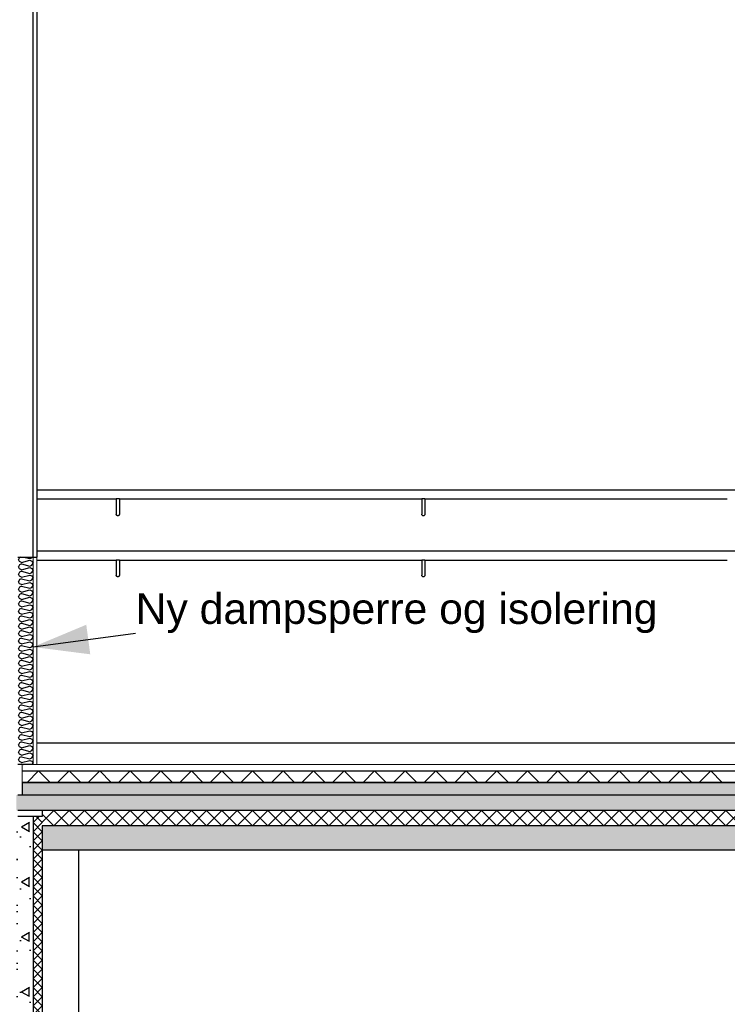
# Model space of a CAD drawing. Header units: millimetres. Extents: x -82116 to -57126, y -2070 to 13065.
# Tile 12 of 74: x -77662 to -75346, y 3035 to 6260. Entities that reach past the tile are written whole.
import ezdxf

# ---------------------------------------------------------------- set-up
doc = ezdxf.new("R2010")
doc.units = ezdxf.units.MM
doc.header["$LTSCALE"] = 0.5
doc.header["$MEASUREMENT"] = 0
doc.linetypes.add('PLINE', pattern=[0])
for name, color, linetype in [('0(Nye konstruksjoner)', 7, 'Continuous'), ('216- Direkte fundamentering', 7, 'Continuous'), ('216- Direkte fundamentering (Skravur)', 7, 'Continuous'), ('232- Ikke-bærende yttervegger (Skravur)(Nye konstruksjoner)', 7, 'Continuous'), ('232- Ikke-bærende yttervegger(Nye konstruksjoner)', 7, 'Continuous'), ('252- Gulv på grunn_ bunnplate', 7, 'Continuous'), ('252- Gulv på grunn_ bunnplate (Skravur)', 7, 'Continuous'), ('253- Oppforet gulv_ påstøp (Skravur)(Nye konstruksjoner)', 7, 'Continuous'), ('253- Oppforet gulv_ påstøp(Nye konstruksjoner)', 7, 'Continuous'), ('27-- Fast inventar(Nye konstruksjoner)', 7, 'Continuous'), ('287- Andre rekkverk_ håndlister og fendere(Nye konstruksjoner)', 7, 'Continuous'), ('832- Tekst bygning(Nye konstruksjoner)', 7, 'Continuous')]:
    doc.layers.add(name, color=color, linetype=linetype)
doc.layers.add('236- Innvendig kledning og overflate(Nye konstruksjoner)', color=7, linetype='Continuous', lineweight=0)
doc.layers.add('255- Gulvoverflate(Nye konstruksjoner)', color=7, linetype='Continuous', lineweight=0)
doc.styles.add('GENERATED_STYLE_3', font='arial.ttf')
doc.dimstyles.new('GENERATED_STYLE__2', dxfattribs={"dimtxt": 0.18, "dimasz": 182.4, "dimexe": 0.18, "dimexo": 0.0625, "dimgap": 0, "dimtad": 0, "dimtih": 1, "dimtoh": 1, "dimdec": 4, "dimzin": 0, "dimdsep": 46, "dimcen": 0.09, "dimadec": 0, "dimazin": 0, "dimtfac": 1, "dimtdec": 4, "dimtmove": 0, "dimatfit": 3, "dimldrblk": 'ARROWHEAD_5', "dimfxl": 1, "dimtolj": 1, "dimtzin": 0, "dimarcsym": 0})
pattern_1 = [(0, (0, 0), (0, 311.7692), [30, -150]), (0, (90, 155.9), (0, 311.7692), [30, -150]), (60, (0, 0), (-270, 155.8846), [30, -150]), (60, (180, 0), (-270, 155.8846), [30, -150]), (120, (30, 0), (270, 155.8846), [30, -150]), (120, (210, 0), (270, 155.8846), [30, -150]), (0, (0, 30), (0, 60.000002), [0, -60, 0, -90.000004]), (45, (30, 30), (-42.42641, 42.42641), [0, -45, 0, -75.000003])]

# ---------------------------------------------------------------- blocks, each defined once
blk = doc.blocks.new('*X2')
at = {"layer": '216- Direkte fundamentering (Skravur)', "linetype": 'PLINE'}
for p, q in [((-77598.2, 3650), (-77618.2, 3630)), ((-77588.2, 3630), (-77608.2, 3650)), ((-77588.2, 3600), (-77618.2, 3630)), ((-77588.2, 3630), (-77618.2, 3600)), ((-77588.2, 3570), (-77618.2, 3600)), ((-77588.2, 3600), (-77618.2, 3570)), ((-77588.2, 3540), (-77618.2, 3570)), ((-77588.2, 3570), (-77618.2, 3540)), ((-77588.2, 3510), (-77618.2, 3540)), ((-77588.2, 3540), (-77618.2, 3510)), ((-77588.2, 3480), (-77618.2, 3510)), ((-77588.2, 3510), (-77618.2, 3480)), ((-77588.2, 3450), (-77618.2, 3480)), ((-77588.2, 3480), (-77618.2, 3450)), ((-77588.2, 3420), (-77618.2, 3450)), ((-77588.2, 3450), (-77618.2, 3420)), ((-77588.2, 3390), (-77618.2, 3420)), ((-77588.2, 3420), (-77618.2, 3390)), ((-77588.2, 3360), (-77618.2, 3390)), ((-77588.2, 3390), (-77618.2, 3360)), ((-77588.2, 3330), (-77618.2, 3360)), ((-77588.2, 3360), (-77618.2, 3330)), ((-77588.2, 3300), (-77618.2, 3330)), ((-77588.2, 3330), (-77618.2, 3300)), ((-77588.2, 3270), (-77618.2, 3300)), ((-77588.2, 3300), (-77618.2, 3270)), ((-77588.2, 3240), (-77618.2, 3270)), ((-77588.2, 3270), (-77618.2, 3240)), ((-77588.2, 3210), (-77618.2, 3240)), ((-77588.2, 3240), (-77618.2, 3210)), ((-77588.2, 3180), (-77618.2, 3210)), ((-77588.2, 3210), (-77618.2, 3180)), ((-77588.2, 3150), (-77618.2, 3180)), ((-77588.2, 3180), (-77618.2, 3150)), ((-77588.2, 3120), (-77618.2, 3150)), ((-77588.2, 3150), (-77618.2, 3120)), ((-77588.2, 3090), (-77618.2, 3120)), ((-77588.2, 3120), (-77618.2, 3090)), ((-77588.2, 3060), (-77618.2, 3090)), ((-77588.2, 3090), (-77618.2, 3060)), ((-77588.2, 3030), (-77618.2, 3060)), ((-77588.2, 3060), (-77618.2, 3030)), ((-77588.2, 3000), (-77618.2, 3030)), ((-77588.2, 3030), (-77618.2, 3000)), ((-77588.2, 2970), (-77618.2, 3000)), ((-77588.2, 3000), (-77618.2, 2970)), ((-77588.2, 2940), (-77618.2, 2970)), ((-77588.2, 2970), (-77618.2, 2940)), ((-77588.2, 2910), (-77618.2, 2940)), ((-77588.2, 2940), (-77618.2, 2910)), ((-77588.2, 2880), (-77618.2, 2910)), ((-77588.2, 2910), (-77618.2, 2880)), ((-77588.2, 2850), (-77618.2, 2880)), ((-77588.2, 2880), (-77618.2, 2850)), ((-77588.2, 2820), (-77618.2, 2850)), ((-77588.2, 2850), (-77618.2, 2820)), ((-77588.2, 2790), (-77618.2, 2820)), ((-77588.2, 2820), (-77618.2, 2790)), ((-77588.2, 2760), (-77618.2, 2790)), ((-77588.2, 2790), (-77618.2, 2760)), ((-77588.2, 2730), (-77618.2, 2760)), ((-77588.2, 2760), (-77618.2, 2730)), ((-77588.2, 2700), (-77618.2, 2730)), ((-77588.2, 2730), (-77618.2, 2700)), ((-77588.2, 2670), (-77618.2, 2700)), ((-77588.2, 2700), (-77618.2, 2670)), ((-77588.2, 2640), (-77618.2, 2670)), ((-77588.2, 2670), (-77618.2, 2640)), ((-77588.2, 2610), (-77618.2, 2640)), ((-77588.2, 2640), (-77618.2, 2610)), ((-77588.2, 2580), (-77618.2, 2610)), ((-77588.2, 2610), (-77618.2, 2580)), ((-77588.2, 2550), (-77618.2, 2580)), ((-77588.2, 2580), (-77618.2, 2550)), ((-77588.2, 2520), (-77618.2, 2550)), ((-77588.2, 2550), (-77618.2, 2520)), ((-77588.2, 2490), (-77618.2, 2520)), ((-77588.2, 2520), (-77618.2, 2490)), ((-77588.2, 2460), (-77618.2, 2490)), ((-77588.2, 2490), (-77618.2, 2460)), ((-77588.2, 2430), (-77618.2, 2460)), ((-77588.2, 2460), (-77618.2, 2430)), ((-77588.2, 2400), (-77618.2, 2430)), ((-77588.2, 2430), (-77618.2, 2400)), ((-77588.2, 2370), (-77618.2, 2400)), ((-77588.2, 2400), (-77618.2, 2370)), ((-77598.2, 2350), (-77618.2, 2370)), ((-77588.2, 2370), (-77608.2, 2350))]:
    blk.add_line(p, q, dxfattribs=at)
blk = doc.blocks.new('*X9')
at = {"layer": '252- Gulv på grunn_ bunnplate (Skravur)', "linetype": 'PLINE'}
for p, q in [((-77588.2, 3631.8), (-77550, 3670)), ((-77550, 3620), (-77588.2, 3658.2)), ((-77550, 3620), (-77500, 3670)), ((-77500, 3620), (-77550, 3670)), ((-77500, 3620), (-77450, 3670)), ((-77450, 3620), (-77500, 3670)), ((-77450, 3620), (-77400, 3670)), ((-77400, 3620), (-77450, 3670)), ((-77400, 3620), (-77350, 3670)), ((-77350, 3620), (-77400, 3670)), ((-77350, 3620), (-77300, 3670)), ((-77300, 3620), (-77350, 3670)), ((-77300, 3620), (-77250, 3670)), ((-77250, 3620), (-77300, 3670)), ((-77250, 3620), (-77200, 3670)), ((-77200, 3620), (-77250, 3670)), ((-77200, 3620), (-77150, 3670)), ((-77150, 3620), (-77200, 3670)), ((-77150, 3620), (-77100, 3670)), ((-77100, 3620), (-77150, 3670)), ((-77100, 3620), (-77050, 3670)), ((-77050, 3620), (-77100, 3670)), ((-77050, 3620), (-77000, 3670)), ((-77000, 3620), (-77050, 3670)), ((-77000, 3620), (-76950, 3670)), ((-76950, 3620), (-77000, 3670)), ((-76950, 3620), (-76900, 3670)), ((-76900, 3620), (-76950, 3670)), ((-76900, 3620), (-76850, 3670)), ((-76850, 3620), (-76900, 3670)), ((-76850, 3620), (-76800, 3670)), ((-76800, 3620), (-76850, 3670)), ((-76800, 3620), (-76750, 3670)), ((-76750, 3620), (-76800, 3670)), ((-76750, 3620), (-76700, 3670)), ((-76700, 3620), (-76750, 3670)), ((-76700, 3620), (-76650, 3670)), ((-76650, 3620), (-76700, 3670)), ((-76650, 3620), (-76600, 3670)), ((-76600, 3620), (-76650, 3670)), ((-76600, 3620), (-76550, 3670)), ((-76550, 3620), (-76600, 3670)), ((-76550, 3620), (-76500, 3670)), ((-76500, 3620), (-76550, 3670)), ((-76500, 3620), (-76450, 3670)), ((-76450, 3620), (-76500, 3670)), ((-76450, 3620), (-76400, 3670)), ((-76400, 3620), (-76450, 3670)), ((-76400, 3620), (-76350, 3670)), ((-76350, 3620), (-76400, 3670)), ((-76350, 3620), (-76300, 3670)), ((-76300, 3620), (-76350, 3670)), ((-76300, 3620), (-76250, 3670)), ((-76250, 3620), (-76300, 3670)), ((-76250, 3620), (-76200, 3670)), ((-76200, 3620), (-76250, 3670)), ((-76200, 3620), (-76150, 3670)), ((-76150, 3620), (-76200, 3670)), ((-76150, 3620), (-76100, 3670)), ((-76100, 3620), (-76150, 3670)), ((-76100, 3620), (-76050, 3670)), ((-76050, 3620), (-76100, 3670)), ((-76050, 3620), (-76000, 3670)), ((-76000, 3620), (-76050, 3670)), ((-76000, 3620), (-75950, 3670)), ((-75950, 3620), (-76000, 3670)), ((-75950, 3620), (-75900, 3670)), ((-75900, 3620), (-75950, 3670)), ((-75900, 3620), (-75850, 3670)), ((-75850, 3620), (-75900, 3670)), ((-75850, 3620), (-75800, 3670)), ((-75800, 3620), (-75850, 3670)), ((-75800, 3620), (-75750, 3670)), ((-75750, 3620), (-75800, 3670)), ((-75750, 3620), (-75700, 3670)), ((-75700, 3620), (-75750, 3670)), ((-75700, 3620), (-75650, 3670)), ((-75650, 3620), (-75700, 3670)), ((-75650, 3620), (-75600, 3670)), ((-75600, 3620), (-75650, 3670)), ((-75600, 3620), (-75550, 3670)), ((-75550, 3620), (-75600, 3670)), ((-75550, 3620), (-75500, 3670)), ((-75500, 3620), (-75550, 3670)), ((-75500, 3620), (-75450, 3670)), ((-75450, 3620), (-75500, 3670)), ((-75450, 3620), (-75400, 3670)), ((-75400, 3620), (-75450, 3670)), ((-75400, 3620), (-75350, 3670)), ((-75350, 3620), (-75400, 3670)), ((-75350, 3620), (-75300, 3670)), ((-75300, 3620), (-75350, 3670))]:
    blk.add_line(p, q, dxfattribs=at)
blk = doc.blocks.new('*X12')
at = {"layer": '232- Ikke-bærende yttervegger (Skravur)(Nye konstruksjoner)', "linetype": 'PLINE'}
for p, q in [((-77663, 4498.7), (-77666.2, 4492)), ((-77663, 4485.4), (-77666.2, 4492)), ((-77660.1, 4500), (-77663, 4498.7)), ((-77656.5, 4482.4), (-77663, 4485.4)), ((-77656.5, 4482.4), (-77628.4, 4489.5)), ((-77650, 4500), (-77628.4, 4494.6)), ((-77628.4, 4494.6), (-77621.9, 4497.5)), ((-77628.4, 4489.5), (-77621.9, 4486.5)), ((-77621.9, 4497.5), (-77620.5, 4500)), ((-77621.9, 4486.5), (-77618.2, 4479.9)), ((-77663, 4474.4), (-77666.2, 4467.8)), ((-77663, 4461.1), (-77666.2, 4467.8)), ((-77656.5, 4477.3), (-77663, 4474.4)), ((-77656.5, 4458.2), (-77663, 4461.1)), ((-77656.5, 4453.1), (-77663, 4450.1)), ((-77656.5, 4477.3), (-77628.4, 4470.3)), ((-77656.5, 4458.2), (-77628.4, 4465.2)), ((-77656.5, 4453.1), (-77628.4, 4446)), ((-77628.4, 4470.3), (-77621.9, 4473.3)), ((-77628.4, 4465.2), (-77621.9, 4462.2)), ((-77621.9, 4473.3), (-77618.2, 4479.9)), ((-77621.9, 4462.2), (-77618.2, 4455.6)), ((-77621.9, 4449), (-77618.2, 4455.6)), ((-77663, 4450.1), (-77666.2, 4443.5)), ((-77663, 4436.8), (-77666.2, 4443.5)), ((-77663, 4425.8), (-77666.2, 4419.2)), ((-77663, 4412.6), (-77666.2, 4419.2)), ((-77656.5, 4433.9), (-77663, 4436.8)), ((-77656.5, 4428.8), (-77663, 4425.8)), ((-77656.5, 4433.9), (-77628.4, 4440.9)), ((-77656.5, 4428.8), (-77628.4, 4421.7)), ((-77628.4, 4446), (-77621.9, 4449)), ((-77628.4, 4440.9), (-77621.9, 4438)), ((-77628.4, 4421.7), (-77621.9, 4424.7)), ((-77621.9, 4438), (-77618.2, 4431.3)), ((-77621.9, 4424.7), (-77618.2, 4431.3)), ((-77663, 4401.5), (-77666.2, 4394.9)), ((-77663, 4388.3), (-77666.2, 4394.9)), ((-77656.5, 4409.6), (-77663, 4412.6)), ((-77656.5, 4404.5), (-77663, 4401.5)), ((-77656.5, 4385.3), (-77663, 4388.3)), ((-77656.5, 4409.6), (-77628.4, 4416.6)), ((-77656.5, 4404.5), (-77628.4, 4397.5)), ((-77656.5, 4385.3), (-77628.4, 4392.4)), ((-77628.4, 4416.6), (-77621.9, 4413.7)), ((-77628.4, 4397.5), (-77621.9, 4400.4)), ((-77628.4, 4392.4), (-77621.9, 4389.4)), ((-77621.9, 4413.7), (-77618.2, 4407.1)), ((-77621.9, 4400.4), (-77618.2, 4407.1)), ((-77621.9, 4389.4), (-77618.2, 4382.8)), ((-77663, 4377.3), (-77666.2, 4370.6)), ((-77663, 4364), (-77666.2, 4370.6)), ((-77656.5, 4380.2), (-77663, 4377.3)), ((-77656.5, 4361), (-77663, 4364)), ((-77656.5, 4355.9), (-77663, 4353)), ((-77656.5, 4380.2), (-77628.4, 4373.2)), ((-77656.5, 4361), (-77628.4, 4368.1)), ((-77656.5, 4355.9), (-77628.4, 4348.9)), ((-77628.4, 4373.2), (-77621.9, 4376.1)), ((-77628.4, 4368.1), (-77621.9, 4365.1)), ((-77621.9, 4376.1), (-77618.2, 4382.8)), ((-77621.9, 4365.1), (-77618.2, 4358.5)), ((-77621.9, 4351.9), (-77618.2, 4358.5)), ((-77663, 4353), (-77666.2, 4346.3)), ((-77663, 4339.7), (-77666.2, 4346.3)), ((-77663, 4328.7), (-77666.2, 4322.1)), ((-77663, 4315.4), (-77666.2, 4322.1)), ((-77656.5, 4336.8), (-77663, 4339.7)), ((-77656.5, 4331.7), (-77663, 4328.7)), ((-77656.5, 4336.8), (-77628.4, 4343.8)), ((-77656.5, 4331.7), (-77628.4, 4324.6)), ((-77628.4, 4348.9), (-77621.9, 4351.9)), ((-77628.4, 4343.8), (-77621.9, 4340.8)), ((-77628.4, 4324.6), (-77621.9, 4327.6)), ((-77621.9, 4340.8), (-77618.2, 4334.2)), ((-77621.9, 4327.6), (-77618.2, 4334.2)), ((-77663, 4304.4), (-77666.2, 4297.8)), ((-77663, 4291.2), (-77666.2, 4297.8)), ((-77656.5, 4312.5), (-77663, 4315.4)), ((-77656.5, 4307.4), (-77663, 4304.4)), ((-77656.5, 4288.2), (-77663, 4291.2)), ((-77656.5, 4312.5), (-77628.4, 4319.5)), ((-77656.5, 4307.4), (-77628.4, 4300.3)), ((-77656.5, 4288.2), (-77628.4, 4295.2)), ((-77628.4, 4319.5), (-77621.9, 4316.6)), ((-77628.4, 4300.3), (-77621.9, 4303.3)), ((-77628.4, 4295.2), (-77621.9, 4292.3)), ((-77621.9, 4316.6), (-77618.2, 4309.9)), ((-77621.9, 4303.3), (-77618.2, 4309.9)), ((-77621.9, 4292.3), (-77618.2, 4285.6)), ((-77663, 4280.1), (-77666.2, 4273.5)), ((-77663, 4266.9), (-77666.2, 4273.5)), ((-77656.5, 4283.1), (-77663, 4280.1)), ((-77656.5, 4263.9), (-77663, 4266.9)), ((-77656.5, 4258.8), (-77663, 4255.9)), ((-77656.5, 4283.1), (-77628.4, 4276.1)), ((-77656.5, 4263.9), (-77628.4, 4271)), ((-77656.5, 4258.8), (-77628.4, 4251.8)), ((-77628.4, 4276.1), (-77621.9, 4279)), ((-77628.4, 4271), (-77621.9, 4268)), ((-77621.9, 4279), (-77618.2, 4285.6)), ((-77621.9, 4268), (-77618.2, 4261.4)), ((-77621.9, 4254.7), (-77618.2, 4261.4)), ((-77663, 4255.9), (-77666.2, 4249.2)), ((-77663, 4242.6), (-77666.2, 4249.2)), ((-77663, 4231.6), (-77666.2, 4224.9)), ((-77663, 4218.3), (-77666.2, 4224.9)), ((-77656.5, 4239.6), (-77663, 4242.6)), ((-77656.5, 4234.5), (-77663, 4231.6)), ((-77656.5, 4239.6), (-77628.4, 4246.7)), ((-77656.5, 4234.5), (-77628.4, 4227.5)), ((-77628.4, 4251.8), (-77621.9, 4254.7)), ((-77628.4, 4246.7), (-77621.9, 4243.7)), ((-77628.4, 4227.5), (-77621.9, 4230.5)), ((-77621.9, 4243.7), (-77618.2, 4237.1)), ((-77621.9, 4230.5), (-77618.2, 4237.1)), ((-77663, 4207.3), (-77666.2, 4200.7)), ((-77663, 4194), (-77666.2, 4200.7)), ((-77656.5, 4215.4), (-77663, 4218.3)), ((-77656.5, 4210.3), (-77663, 4207.3)), ((-77656.5, 4191.1), (-77663, 4194)), ((-77656.5, 4215.4), (-77628.4, 4222.4)), ((-77656.5, 4210.3), (-77628.4, 4203.2)), ((-77656.5, 4191.1), (-77628.4, 4198.1)), ((-77628.4, 4222.4), (-77621.9, 4219.4)), ((-77628.4, 4203.2), (-77621.9, 4206.2)), ((-77628.4, 4198.1), (-77621.9, 4195.2)), ((-77621.9, 4219.4), (-77618.2, 4212.8)), ((-77621.9, 4206.2), (-77618.2, 4212.8)), ((-77621.9, 4195.2), (-77618.2, 4188.5)), ((-77663, 4183), (-77666.2, 4176.4)), ((-77663, 4169.7), (-77666.2, 4176.4)), ((-77656.5, 4186), (-77663, 4183)), ((-77656.5, 4166.8), (-77663, 4169.7)), ((-77656.5, 4161.7), (-77663, 4158.7)), ((-77656.5, 4186), (-77628.4, 4178.9)), ((-77656.5, 4166.8), (-77628.4, 4173.8)), ((-77656.5, 4161.7), (-77628.4, 4154.6)), ((-77628.4, 4178.9), (-77621.9, 4181.9)), ((-77628.4, 4173.8), (-77621.9, 4170.9)), ((-77621.9, 4181.9), (-77618.2, 4188.5)), ((-77621.9, 4170.9), (-77618.2, 4164.2)), ((-77621.9, 4157.6), (-77618.2, 4164.2)), ((-77663, 4158.7), (-77666.2, 4152.1)), ((-77663, 4145.5), (-77666.2, 4152.1)), ((-77663, 4134.4), (-77666.2, 4127.8)), ((-77663, 4121.2), (-77666.2, 4127.8)), ((-77656.5, 4142.5), (-77663, 4145.5)), ((-77656.5, 4137.4), (-77663, 4134.4)), ((-77656.5, 4142.5), (-77628.4, 4149.5)), ((-77656.5, 4137.4), (-77628.4, 4130.4)), ((-77628.4, 4154.6), (-77621.9, 4157.6)), ((-77628.4, 4149.5), (-77621.9, 4146.6)), ((-77628.4, 4130.4), (-77621.9, 4133.3)), ((-77621.9, 4146.6), (-77618.2, 4140)), ((-77621.9, 4133.3), (-77618.2, 4140)), ((-77663, 4110.2), (-77666.2, 4103.5)), ((-77663, 4096.9), (-77666.2, 4103.5)), ((-77656.5, 4118.2), (-77663, 4121.2)), ((-77656.5, 4113.1), (-77663, 4110.2)), ((-77656.5, 4093.9), (-77663, 4096.9)), ((-77656.5, 4118.2), (-77628.4, 4125.3)), ((-77656.5, 4113.1), (-77628.4, 4106.1)), ((-77656.5, 4093.9), (-77628.4, 4101)), ((-77628.4, 4125.3), (-77621.9, 4122.3)), ((-77628.4, 4106.1), (-77621.9, 4109)), ((-77628.4, 4101), (-77621.9, 4098)), ((-77621.9, 4122.3), (-77618.2, 4115.7)), ((-77621.9, 4109), (-77618.2, 4115.7)), ((-77621.9, 4098), (-77618.2, 4091.4)), ((-77663, 4085.9), (-77666.2, 4079.3)), ((-77663, 4072.6), (-77666.2, 4079.3)), ((-77656.5, 4088.8), (-77663, 4085.9)), ((-77656.5, 4069.7), (-77663, 4072.6)), ((-77656.5, 4064.6), (-77663, 4061.6)), ((-77656.5, 4088.8), (-77628.4, 4081.8)), ((-77656.5, 4069.7), (-77628.4, 4076.7)), ((-77656.5, 4064.6), (-77628.4, 4057.5)), ((-77628.4, 4081.8), (-77621.9, 4084.8)), ((-77628.4, 4076.7), (-77621.9, 4073.7)), ((-77621.9, 4084.8), (-77618.2, 4091.4)), ((-77621.9, 4073.7), (-77618.2, 4067.1)), ((-77621.9, 4060.5), (-77618.2, 4067.1)), ((-77663, 4061.6), (-77666.2, 4055)), ((-77663, 4048.3), (-77666.2, 4055)), ((-77663, 4037.3), (-77666.2, 4030.7)), ((-77656.5, 4045.4), (-77663, 4048.3)), ((-77656.5, 4040.3), (-77663, 4037.3)), ((-77656.5, 4045.4), (-77628.4, 4052.4)), ((-77656.5, 4040.3), (-77628.4, 4033.2)), ((-77628.4, 4057.5), (-77621.9, 4060.5)), ((-77628.4, 4052.4), (-77621.9, 4049.5)), ((-77628.4, 4033.2), (-77621.9, 4036.2)), ((-77621.9, 4049.5), (-77618.2, 4042.8)), ((-77621.9, 4036.2), (-77618.2, 4042.8)), ((-77663, 4024.1), (-77666.2, 4030.7)), ((-77663, 4013), (-77666.2, 4006.4)), ((-77663, 3999.8), (-77666.2, 4006.4)), ((-77656.5, 4021.1), (-77663, 4024.1)), ((-77656.5, 4016), (-77663, 4013)), ((-77656.5, 3996.8), (-77663, 3999.8)), ((-77656.5, 4021.1), (-77628.4, 4028.1)), ((-77656.5, 4016), (-77628.4, 4009)), ((-77656.5, 3996.8), (-77628.4, 4003.9)), ((-77628.4, 4028.1), (-77621.9, 4025.2)), ((-77628.4, 4009), (-77621.9, 4011.9)), ((-77628.4, 4003.9), (-77621.9, 4000.9)), ((-77621.9, 4025.2), (-77618.2, 4018.6)), ((-77621.9, 4011.9), (-77618.2, 4018.6)), ((-77621.9, 4000.9), (-77618.2, 3994.3)), ((-77663, 3988.8), (-77666.2, 3982.1)), ((-77663, 3975.5), (-77666.2, 3982.1)), ((-77656.5, 3991.7), (-77663, 3988.8)), ((-77656.5, 3972.5), (-77663, 3975.5)), ((-77656.5, 3967.4), (-77663, 3964.5)), ((-77656.5, 3991.7), (-77628.4, 3984.7)), ((-77656.5, 3972.5), (-77628.4, 3979.6)), ((-77656.5, 3967.4), (-77628.4, 3960.4)), ((-77628.4, 3984.7), (-77621.9, 3987.6)), ((-77628.4, 3979.6), (-77621.9, 3976.6)), ((-77621.9, 3987.6), (-77618.2, 3994.3)), ((-77621.9, 3976.6), (-77618.2, 3970)), ((-77621.9, 3963.4), (-77618.2, 3970)), ((-77663, 3964.5), (-77666.2, 3957.8)), ((-77663, 3951.2), (-77666.2, 3957.8)), ((-77663, 3940.2), (-77666.2, 3933.6)), ((-77656.5, 3948.3), (-77663, 3951.2)), ((-77656.5, 3943.2), (-77663, 3940.2)), ((-77656.5, 3948.3), (-77628.4, 3955.3)), ((-77656.5, 3943.2), (-77628.4, 3936.1)), ((-77628.4, 3960.4), (-77621.9, 3963.4)), ((-77628.4, 3955.3), (-77621.9, 3952.3)), ((-77628.4, 3936.1), (-77621.9, 3939.1)), ((-77621.9, 3952.3), (-77618.2, 3945.7)), ((-77621.9, 3939.1), (-77618.2, 3945.7)), ((-77663, 3926.9), (-77666.2, 3933.6)), ((-77663, 3915.9), (-77666.2, 3909.3)), ((-77663, 3902.7), (-77666.2, 3909.3)), ((-77656.5, 3924), (-77663, 3926.9)), ((-77656.5, 3918.9), (-77663, 3915.9)), ((-77656.5, 3899.7), (-77663, 3902.7)), ((-77656.5, 3924), (-77628.4, 3931)), ((-77656.5, 3918.9), (-77628.4, 3911.8)), ((-77656.5, 3899.7), (-77628.4, 3906.7)), ((-77628.4, 3931), (-77621.9, 3928.1)), ((-77628.4, 3911.8), (-77621.9, 3914.8)), ((-77628.4, 3906.7), (-77621.9, 3903.8)), ((-77621.9, 3928.1), (-77618.2, 3921.4)), ((-77621.9, 3914.8), (-77618.2, 3921.4)), ((-77621.9, 3903.8), (-77618.2, 3897.1)), ((-77663, 3891.6), (-77666.2, 3885)), ((-77663, 3878.4), (-77666.2, 3885)), ((-77656.5, 3894.6), (-77663, 3891.6)), ((-77656.5, 3875.4), (-77663, 3878.4)), ((-77656.5, 3870.3), (-77663, 3867.4)), ((-77656.5, 3894.6), (-77628.4, 3887.6)), ((-77656.5, 3875.4), (-77628.4, 3882.5)), ((-77656.5, 3870.3), (-77628.4, 3863.3)), ((-77628.4, 3887.6), (-77621.9, 3890.5)), ((-77628.4, 3882.5), (-77621.9, 3879.5)), ((-77621.9, 3890.5), (-77618.2, 3897.1)), ((-77621.9, 3879.5), (-77618.2, 3872.9)), ((-77621.9, 3866.2), (-77618.2, 3872.9)), ((-77663, 3867.4), (-77666.2, 3860.7)), ((-77663, 3854.1), (-77666.2, 3860.7)), ((-77663, 3843.1), (-77666.2, 3836.4)), ((-77656.5, 3851.1), (-77663, 3854.1)), ((-77656.5, 3846), (-77663, 3843.1)), ((-77656.5, 3851.1), (-77628.4, 3858.2)), ((-77656.5, 3846), (-77628.4, 3839)), ((-77628.4, 3863.3), (-77621.9, 3866.2)), ((-77628.4, 3858.2), (-77621.9, 3855.2)), ((-77628.4, 3839), (-77621.9, 3842)), ((-77621.9, 3855.2), (-77618.2, 3848.6)), ((-77621.9, 3842), (-77618.2, 3848.6)), ((-77663, 3829.8), (-77666.2, 3836.4)), ((-77656.5, 3826.9), (-77663, 3829.8)), ((-77656.5, 3821.7), (-77660.4, 3820)), ((-77656.5, 3826.9), (-77628.4, 3833.9)), ((-77656.5, 3821.7), (-77649.5, 3820)), ((-77628.4, 3833.9), (-77621.9, 3830.9)), ((-77621.9, 3830.9), (-77618.2, 3824.3)), ((-77620.6, 3820), (-77618.2, 3824.3))]:
    blk.add_line(p, q, dxfattribs=at)
blk = doc.blocks.new('*X35')
at = {"layer": '253- Oppforet gulv_ påstøp (Skravur)(Nye konstruksjoner)', "linetype": 'PLINE'}
for p, q in [((-77638, 3762), (-77600, 3800)), ((-77562, 3762), (-77600, 3800)), ((-77538, 3762), (-77500, 3800)), ((-77462, 3762), (-77500, 3800)), ((-77438, 3762), (-77400, 3800)), ((-77362, 3762), (-77400, 3800)), ((-77338, 3762), (-77300, 3800)), ((-77262, 3762), (-77300, 3800)), ((-77238, 3762), (-77200, 3800)), ((-77162, 3762), (-77200, 3800)), ((-77138, 3762), (-77100, 3800)), ((-77062, 3762), (-77100, 3800)), ((-77038, 3762), (-77000, 3800)), ((-76962, 3762), (-77000, 3800)), ((-76938, 3762), (-76900, 3800)), ((-76862, 3762), (-76900, 3800)), ((-76838, 3762), (-76800, 3800)), ((-76762, 3762), (-76800, 3800)), ((-76738, 3762), (-76700, 3800)), ((-76662, 3762), (-76700, 3800)), ((-76638, 3762), (-76600, 3800)), ((-76562, 3762), (-76600, 3800)), ((-76538, 3762), (-76500, 3800)), ((-76462, 3762), (-76500, 3800)), ((-76438, 3762), (-76400, 3800)), ((-76362, 3762), (-76400, 3800)), ((-76338, 3762), (-76300, 3800)), ((-76262, 3762), (-76300, 3800)), ((-76238, 3762), (-76200, 3800)), ((-76162, 3762), (-76200, 3800)), ((-76138, 3762), (-76100, 3800)), ((-76062, 3762), (-76100, 3800)), ((-76038, 3762), (-76000, 3800)), ((-75962, 3762), (-76000, 3800)), ((-75938, 3762), (-75900, 3800)), ((-75862, 3762), (-75900, 3800)), ((-75838, 3762), (-75800, 3800)), ((-75762, 3762), (-75800, 3800)), ((-75738, 3762), (-75700, 3800)), ((-75662, 3762), (-75700, 3800)), ((-75638, 3762), (-75600, 3800)), ((-75562, 3762), (-75600, 3800)), ((-75538, 3762), (-75500, 3800)), ((-75462, 3762), (-75500, 3800)), ((-75438, 3762), (-75400, 3800)), ((-75362, 3762), (-75400, 3800))]:
    blk.add_line(p, q, dxfattribs=at)
blk = doc.blocks.new('ARROWHEAD_5')
at = {"linetype": 'Continuous'}
blk.add_hatch(color=256, dxfattribs=at).paths.add_polyline_path([(-1, 0.2679), (0, 0), (-1, -0.2679)])
blk.add_line((0, 0), (-1, 0), dxfattribs=at)

msp = doc.modelspace()

# ---------------------------------------------------------------- hatches: boundary and pattern name
at = {"layer": '216- Direkte fundamentering (Skravur)', "linetype": 'Continuous'}
h = msp.add_hatch(dxfattribs=at)
h.set_pattern_fill('Betong_strukturell', color=256, style=0, pattern_type=2)
h.set_pattern_definition([(90, (0, 0), (-311.7692, 0), [30, -150]), (90, (-155.9, 90), (-311.7692, 0), [30, -150]), (150, (0, 0), (155.8846, 270), [30, -150]), (150, (1e-14, 180), (155.8846, 270), [30, -150]), (210, (2e-15, 30), (-155.8846, 270), [30, -150]), (210, (1e-14, 210), (-155.8846, 270), [30, -150]), (90, (-30, 2e-15), (-60.000002, 0), [0, -60, 0, -90.000004]), (135, (-30, 30), (42.42641, 42.42641), [0, -45, 0, -75.000003])])
h.paths.add_polyline_path([(-77818.2, 3650), (-77818.2, 2350), (-77618.2, 2350), (-77618.2, 3650)])
at = {"layer": '232- Ikke-bærende yttervegger (Skravur)(Nye konstruksjoner)', "linetype": 'Continuous'}
h = msp.add_hatch(dxfattribs=at)
h.set_pattern_fill('Gips', color=256, style=0, pattern_type=2)
h.set_pattern_definition([(270, (0, 0), (86.60254, 0), [0, -50]), (270, (43.3, -25), (86.60254, 0), [0, -50])])
h.paths.add_polyline_path([(-77618.2, 4500), (-77618.2, 3820), (-77605.7, 3820), (-77605.7, 4500)])
at = {"layer": '252- Gulv på grunn_ bunnplate (Skravur)', "linetype": 'Continuous'}
h = msp.add_hatch(dxfattribs=at)
h.set_pattern_fill('Betong_strukturell', color=256, style=0, pattern_type=2)
h.set_pattern_definition(pattern_1)
h.paths.add_polyline_path([(-77673.2, 3720), (-77673.2, 3670), (-68938.2, 3670), (-68938.2, 3720)])
h = msp.add_hatch(dxfattribs=at)
h.set_pattern_fill('Betong_strukturell', color=256, style=0, pattern_type=2)
h.set_pattern_definition(pattern_1)
h.paths.add_polyline_path([(-77588.2, 3540), (-68938.2, 3540), (-68938.2, 3620), (-77588.2, 3620)])
at = {"layer": '253- Oppforet gulv_ påstøp (Skravur)(Nye konstruksjoner)', "linetype": 'Continuous'}
h = msp.add_hatch(dxfattribs=at)
h.set_pattern_fill('Linjer_200_mm', color=256, style=0, pattern_type=2)
h.set_pattern_definition([(0, (0, 0), (0, 200), [])])
h.paths.add_polyline_path([(-77653.7, 3800), (-68938.2, 3800), (-68938.2, 3820), (-77653.7, 3820)])
msp.add_hatch(color=256, dxfattribs=at).paths.add_polyline_path([(-68938.2, 3762), (-77653.7, 3762), (-77653.7, 3760), (-68938.2, 3760)])
h = msp.add_hatch(dxfattribs=at)
h.set_pattern_fill('Betong_lett', color=256, style=0, pattern_type=2)
h.set_pattern_definition([(0, (0, 0), (0, 389.7114), [24.375, -200.625]), (0, (112.5, 194.86), (0, 389.7114), [24.375, -200.625]), (60, (0, 0), (-337.5, 194.8557), [24.375, -200.625]), (60, (225, 0), (-337.5, 194.8557), [24.375, -200.625]), (120, (24.37, 0), (337.5, 194.8557), [24.375, -200.625]), (120, (249.38, 0), (337.5, 194.8557), [24.375, -200.625]), (0, (0, 37.5), (0, 75), [0, -75, 0, -112.5]), (45, (37.5, 37.5), (-53.03301, 53.03301), [0, -56.25, 0, -93.75])])
h.paths.add_polyline_path([(-77653.7, 3760), (-77653.7, 3720), (-68938.2, 3720), (-68938.2, 3760)])

# ---------------------------------------------------------------- linework, layer by layer
at = {"layer": '0(Nye konstruksjoner)', "linetype": 'PLINE'}
for p, q in [((-77618.2, 4500), (-77618.2, 6920)), ((-77605.7, 6920), (-77605.7, 4500))]:
    msp.add_line(p, q, dxfattribs=at)
at = {"layer": '0(Nye konstruksjoner)', "linetype": 'PLINE', "flags": 128}
msp.add_lwpolyline([(-77668.2, 4500), (-77666.2, 4500), (-77618.2, 4500), (-77605.7, 4500)], dxfattribs=at)
at = {"layer": '216- Direkte fundamentering', "linetype": 'PLINE'}
for p, q in [((-77618.2, 3650), (-77668.2, 3650)), ((-77618.2, 3650), (-77618.2, 2350)), ((-77588.2, 3650), (-77618.2, 3650)), ((-77588.2, 3540), (-77588.2, 2350)), ((-77468.2, 2350), (-77468.2, 3540))]:
    msp.add_line(p, q, dxfattribs=at)
at = {"layer": '232- Ikke-bærende yttervegger(Nye konstruksjoner)', "linetype": 'PLINE'}
msp.add_line((-77618.2, 3820), (-77653.7, 3820), dxfattribs=at)
at = {"layer": '232- Ikke-bærende yttervegger(Nye konstruksjoner)', "linetype": 'PLINE', "flags": 128}
msp.add_lwpolyline([(-77653.7, 3820), (-77666.2, 3820), (-77668.2, 3820)], dxfattribs=at)
at = {"layer": '236- Innvendig kledning og overflate(Nye konstruksjoner)', "linetype": 'PLINE'}
for p, q in [((-77618.2, 4500), (-77618.2, 3820)), ((-77605.7, 4500), (-77605.7, 3820))]:
    msp.add_line(p, q, dxfattribs=at)
at = {"layer": '252- Gulv på grunn_ bunnplate', "linetype": 'PLINE'}
for p, q in [((-77653.7, 3720), (-77668.2, 3720)), ((-68938.2, 3720), (-77653.7, 3720)), ((-77588.2, 3670), (-77668.2, 3670)), ((-68938.2, 3670), (-77588.2, 3670)), ((-77588.2, 3670), (-77588.2, 3650)), ((-77588.2, 3620), (-77588.2, 3540)), ((-68938.2, 3620), (-77588.2, 3620)), ((-68938.2, 3540), (-77588.2, 3540))]:
    msp.add_line(p, q, dxfattribs=at)
at = {"layer": '253- Oppforet gulv_ påstøp(Nye konstruksjoner)', "linetype": 'PLINE'}
for p, q in [((-68938.2, 3762), (-77653.7, 3762)), ((-68938.2, 3760), (-77653.7, 3760))]:
    msp.add_line(p, q, dxfattribs=at)
at = {"layer": '253- Oppforet gulv_ påstøp(Nye konstruksjoner)', "linetype": 'PLINE', "flags": 128}
msp.add_lwpolyline([(-77653.7, 3762), (-77653.7, 3760), (-77653.7, 3720)], dxfattribs=at)
at = {"layer": '255- Gulvoverflate(Nye konstruksjoner)', "linetype": 'PLINE'}
for p, q in [((-77605.7, 3820), (-77618.2, 3820)), ((-68938.2, 3820), (-77605.7, 3820)), ((-68938.2, 3800), (-77653.7, 3800))]:
    msp.add_line(p, q, dxfattribs=at)
at = {"layer": '255- Gulvoverflate(Nye konstruksjoner)', "linetype": 'PLINE', "flags": 128}
msp.add_lwpolyline([(-77653.7, 3820), (-77653.7, 3800), (-77653.7, 3762)], dxfattribs=at)
at = {"layer": '27-- Fast inventar(Nye konstruksjoner)', "linetype": 'PLINE'}
msp.add_line((-68938.2, 3890), (-77605.7, 3890), dxfattribs=at)
at = {"layer": '287- Andre rekkverk_ håndlister og fendere(Nye konstruksjoner)', "linetype": 'PLINE'}
for p, q in [((-77605.7, 4720), (-69018.2, 4720)), ((-77605.7, 4690), (-77345.7, 4690)), ((-77345.6, 4690), (-77345.7, 4690)), ((-77345.7, 4690), (-77345.7, 4670)), ((-77345.4, 4690), (-77345.6, 4690)), ((-77345, 4690), (-77345.4, 4690)), ((-77344.5, 4690), (-77345, 4690)), ((-77343.9, 4690), (-77344.5, 4690)), ((-77343.2, 4690), (-77343.9, 4690)), ((-77342.4, 4690), (-77343.2, 4690)), ((-77341.5, 4690), (-77342.4, 4690)), ((-77340.7, 4690), (-77341.5, 4690)), ((-77339.8, 4690), (-77340.7, 4690)), ((-77338.9, 4690), (-77339.8, 4690)), ((-77338.2, 4690), (-77338.9, 4690)), ((-77337.4, 4690), (-77338.2, 4690)), ((-77336.8, 4690), (-77337.4, 4690)), ((-77336.3, 4690), (-77336.8, 4690)), ((-77336, 4690), (-77336.3, 4690)), ((-77335.7, 4690), (-77336, 4690)), ((-77335.7, 4690), (-77335.7, 4690)), ((-77335.7, 4690), (-77335.7, 4670)), ((-77335.7, 4690), (-76345.7, 4690)), ((-76345.6, 4690), (-76345.7, 4690)), ((-76345.7, 4690), (-76345.7, 4670)), ((-76345.4, 4690), (-76345.6, 4690)), ((-76345, 4690), (-76345.4, 4690)), ((-76344.5, 4690), (-76345, 4690)), ((-76343.9, 4690), (-76344.5, 4690)), ((-76343.2, 4690), (-76343.9, 4690)), ((-76342.4, 4690), (-76343.2, 4690)), ((-76341.5, 4690), (-76342.4, 4690)), ((-76340.7, 4690), (-76341.5, 4690)), ((-76339.8, 4690), (-76340.7, 4690)), ((-76338.9, 4690), (-76339.8, 4690)), ((-76338.2, 4690), (-76338.9, 4690)), ((-76337.4, 4690), (-76338.2, 4690)), ((-76336.8, 4690), (-76337.4, 4690)), ((-76336.3, 4690), (-76336.8, 4690)), ((-76336, 4690), (-76336.3, 4690)), ((-76335.7, 4690), (-76336, 4690)), ((-76335.7, 4690), (-76335.7, 4690)), ((-76335.7, 4690), (-76335.7, 4670)), ((-76335.7, 4690), (-75345.7, 4690)), ((-77345.7, 4670), (-77345.7, 4664.8)), ((-77345.7, 4664.8), (-77345.7, 4659.7)), ((-77345.7, 4659.7), (-77345.7, 4655)), ((-77345.7, 4655), (-77345.7, 4650.7)), ((-77345.7, 4650.7), (-77345.7, 4647)), ((-77345.7, 4647), (-77345.7, 4644)), ((-77345.7, 4644), (-77345.7, 4641.8)), ((-77335.7, 4670), (-77335.7, 4664.8)), ((-77335.7, 4664.8), (-77335.7, 4659.7)), ((-77335.7, 4659.7), (-77335.7, 4655)), ((-77335.7, 4655), (-77335.7, 4650.7)), ((-77335.7, 4650.7), (-77335.7, 4647)), ((-77335.7, 4647), (-77335.7, 4644)), ((-77335.7, 4644), (-77335.7, 4641.8)), ((-76345.7, 4670), (-76345.7, 4664.8)), ((-76345.7, 4664.8), (-76345.7, 4659.7)), ((-76345.7, 4659.7), (-76345.7, 4655)), ((-76345.7, 4655), (-76345.7, 4650.7)), ((-76345.7, 4650.7), (-76345.7, 4647)), ((-76345.7, 4647), (-76345.7, 4644)), ((-76345.7, 4644), (-76345.7, 4641.8)), ((-76335.7, 4670), (-76335.7, 4664.8)), ((-76335.7, 4664.8), (-76335.7, 4659.7)), ((-76335.7, 4659.7), (-76335.7, 4655)), ((-76335.7, 4655), (-76335.7, 4650.7)), ((-76335.7, 4650.7), (-76335.7, 4647)), ((-76335.7, 4647), (-76335.7, 4644)), ((-76335.7, 4644), (-76335.7, 4641.8)), ((-77345.7, 4641.8), (-77345.7, 4640.5)), ((-77345.7, 4640.5), (-77345.7, 4640)), ((-77345.6, 4639.1), (-77345.7, 4640)), ((-77345.4, 4638.3), (-77345.6, 4639.1)), ((-77345, 4637.5), (-77345.4, 4638.3)), ((-77344.5, 4636.8), (-77345, 4637.5)), ((-77343.9, 4636.2), (-77344.5, 4636.8)), ((-77343.2, 4635.7), (-77343.9, 4636.2)), ((-77342.4, 4635.3), (-77343.2, 4635.7)), ((-77341.5, 4635.1), (-77342.4, 4635.3)), ((-77340.7, 4635), (-77341.5, 4635.1)), ((-77339.8, 4635.1), (-77340.7, 4635)), ((-77338.9, 4635.3), (-77339.8, 4635.1)), ((-77338.2, 4635.7), (-77338.9, 4635.3)), ((-77337.4, 4636.2), (-77338.2, 4635.7)), ((-77336.8, 4636.8), (-77337.4, 4636.2)), ((-77336.3, 4637.5), (-77336.8, 4636.8)), ((-77336, 4638.3), (-77336.3, 4637.5)), ((-77335.7, 4639.1), (-77336, 4638.3)), ((-77335.7, 4641.8), (-77335.7, 4640.5)), ((-77335.7, 4640.5), (-77335.7, 4640)), ((-77335.7, 4640), (-77335.7, 4639.1)), ((-76345.7, 4641.8), (-76345.7, 4640.5)), ((-76345.7, 4640.5), (-76345.7, 4640)), ((-76345.6, 4639.1), (-76345.7, 4640)), ((-76345.4, 4638.3), (-76345.6, 4639.1)), ((-76345, 4637.5), (-76345.4, 4638.3)), ((-76344.5, 4636.8), (-76345, 4637.5)), ((-76343.9, 4636.2), (-76344.5, 4636.8)), ((-76343.2, 4635.7), (-76343.9, 4636.2)), ((-76342.4, 4635.3), (-76343.2, 4635.7)), ((-76341.5, 4635.1), (-76342.4, 4635.3)), ((-76340.7, 4635), (-76341.5, 4635.1)), ((-76339.8, 4635.1), (-76340.7, 4635)), ((-76338.9, 4635.3), (-76339.8, 4635.1)), ((-76338.2, 4635.7), (-76338.9, 4635.3)), ((-76337.4, 4636.2), (-76338.2, 4635.7)), ((-76336.8, 4636.8), (-76337.4, 4636.2)), ((-76336.3, 4637.5), (-76336.8, 4636.8)), ((-76336, 4638.3), (-76336.3, 4637.5)), ((-76335.7, 4639.1), (-76336, 4638.3)), ((-76335.7, 4641.8), (-76335.7, 4640.5)), ((-76335.7, 4640.5), (-76335.7, 4640)), ((-76335.7, 4640), (-76335.7, 4639.1)), ((-77605.7, 4520), (-69018.2, 4520)), ((-77605.7, 4490), (-77345.7, 4490)), ((-77345.6, 4490), (-77345.7, 4490)), ((-77345.7, 4490), (-77345.7, 4470)), ((-77345.4, 4490), (-77345.6, 4490)), ((-77345, 4490), (-77345.4, 4490)), ((-77344.5, 4490), (-77345, 4490)), ((-77343.9, 4490), (-77344.5, 4490)), ((-77343.2, 4490), (-77343.9, 4490)), ((-77342.4, 4490), (-77343.2, 4490)), ((-77341.5, 4490), (-77342.4, 4490)), ((-77340.7, 4490), (-77341.5, 4490)), ((-77339.8, 4490), (-77340.7, 4490)), ((-77338.9, 4490), (-77339.8, 4490)), ((-77338.2, 4490), (-77338.9, 4490)), ((-77337.4, 4490), (-77338.2, 4490)), ((-77336.8, 4490), (-77337.4, 4490)), ((-77336.3, 4490), (-77336.8, 4490)), ((-77336, 4490), (-77336.3, 4490)), ((-77335.7, 4490), (-77336, 4490)), ((-77335.7, 4490), (-77335.7, 4470)), ((-77335.7, 4490), (-76345.7, 4490)), ((-76345.6, 4490), (-76345.7, 4490)), ((-76345.7, 4490), (-76345.7, 4470)), ((-76345.4, 4490), (-76345.6, 4490)), ((-76345, 4490), (-76345.4, 4490)), ((-76344.5, 4490), (-76345, 4490)), ((-76343.9, 4490), (-76344.5, 4490)), ((-76343.2, 4490), (-76343.9, 4490)), ((-76342.4, 4490), (-76343.2, 4490)), ((-76341.5, 4490), (-76342.4, 4490)), ((-76340.7, 4490), (-76341.5, 4490)), ((-76339.8, 4490), (-76340.7, 4490)), ((-76338.9, 4490), (-76339.8, 4490)), ((-76338.2, 4490), (-76338.9, 4490)), ((-76337.4, 4490), (-76338.2, 4490)), ((-76336.8, 4490), (-76337.4, 4490)), ((-76336.3, 4490), (-76336.8, 4490)), ((-76336, 4490), (-76336.3, 4490)), ((-76335.7, 4490), (-76336, 4490)), ((-76335.7, 4490), (-76335.7, 4490)), ((-76335.7, 4490), (-76335.7, 4470)), ((-76335.7, 4490), (-75345.7, 4490)), ((-77345.7, 4470), (-77345.7, 4464.8)), ((-77345.7, 4464.8), (-77345.7, 4459.7)), ((-77345.7, 4459.7), (-77345.7, 4455)), ((-77345.7, 4455), (-77345.7, 4450.7)), ((-77345.7, 4450.7), (-77345.7, 4447)), ((-77335.7, 4470), (-77335.7, 4464.8)), ((-77335.7, 4464.8), (-77335.7, 4459.7)), ((-77335.7, 4459.7), (-77335.7, 4455)), ((-77335.7, 4455), (-77335.7, 4450.7)), ((-77335.7, 4450.7), (-77335.7, 4447)), ((-76345.7, 4470), (-76345.7, 4464.8)), ((-76345.7, 4464.8), (-76345.7, 4459.7)), ((-76345.7, 4459.7), (-76345.7, 4455)), ((-76345.7, 4455), (-76345.7, 4450.7)), ((-76345.7, 4450.7), (-76345.7, 4447)), ((-76335.7, 4470), (-76335.7, 4464.8)), ((-76335.7, 4464.8), (-76335.7, 4459.7)), ((-76335.7, 4459.7), (-76335.7, 4455)), ((-76335.7, 4455), (-76335.7, 4450.7)), ((-76335.7, 4450.7), (-76335.7, 4447)), ((-77345.7, 4447), (-77345.7, 4444)), ((-77345.7, 4444), (-77345.7, 4441.8)), ((-77345.7, 4441.8), (-77345.7, 4440.5)), ((-77345.7, 4440.5), (-77345.7, 4440)), ((-77345.6, 4439.1), (-77345.7, 4440)), ((-77345.4, 4438.3), (-77345.6, 4439.1)), ((-77345, 4437.5), (-77345.4, 4438.3)), ((-77344.5, 4436.8), (-77345, 4437.5)), ((-77343.9, 4436.2), (-77344.5, 4436.8)), ((-77343.2, 4435.7), (-77343.9, 4436.2)), ((-77342.4, 4435.3), (-77343.2, 4435.7)), ((-77341.5, 4435.1), (-77342.4, 4435.3)), ((-77340.7, 4435), (-77341.5, 4435.1)), ((-77339.8, 4435.1), (-77340.7, 4435)), ((-77338.9, 4435.3), (-77339.8, 4435.1)), ((-77338.2, 4435.7), (-77338.9, 4435.3)), ((-77337.4, 4436.2), (-77338.2, 4435.7)), ((-77336.8, 4436.8), (-77337.4, 4436.2)), ((-77336.3, 4437.5), (-77336.8, 4436.8)), ((-77336, 4438.3), (-77336.3, 4437.5)), ((-77335.7, 4439.1), (-77336, 4438.3)), ((-77335.7, 4447), (-77335.7, 4444)), ((-77335.7, 4444), (-77335.7, 4441.8)), ((-77335.7, 4441.8), (-77335.7, 4440.5)), ((-77335.7, 4440.5), (-77335.7, 4440)), ((-77335.7, 4440), (-77335.7, 4439.1)), ((-76345.7, 4447), (-76345.7, 4444)), ((-76345.7, 4444), (-76345.7, 4441.8)), ((-76345.7, 4441.8), (-76345.7, 4440.5)), ((-76345.7, 4440.5), (-76345.7, 4440)), ((-76345.6, 4439.1), (-76345.7, 4440)), ((-76345.4, 4438.3), (-76345.6, 4439.1)), ((-76345, 4437.5), (-76345.4, 4438.3)), ((-76344.5, 4436.8), (-76345, 4437.5)), ((-76343.9, 4436.2), (-76344.5, 4436.8)), ((-76343.2, 4435.7), (-76343.9, 4436.2)), ((-76342.4, 4435.3), (-76343.2, 4435.7)), ((-76341.5, 4435.1), (-76342.4, 4435.3)), ((-76340.7, 4435), (-76341.5, 4435.1)), ((-76339.8, 4435.1), (-76340.7, 4435)), ((-76338.9, 4435.3), (-76339.8, 4435.1)), ((-76338.2, 4435.7), (-76338.9, 4435.3)), ((-76337.4, 4436.2), (-76338.2, 4435.7)), ((-76336.8, 4436.8), (-76337.4, 4436.2)), ((-76336.3, 4437.5), (-76336.8, 4436.8)), ((-76336, 4438.3), (-76336.3, 4437.5)), ((-76335.7, 4439.1), (-76336, 4438.3)), ((-76335.7, 4447), (-76335.7, 4444)), ((-76335.7, 4444), (-76335.7, 4441.8)), ((-76335.7, 4441.8), (-76335.7, 4440.5)), ((-76335.7, 4440.5), (-76335.7, 4440)), ((-76335.7, 4440), (-76335.7, 4439.1))]:
    msp.add_line(p, q, dxfattribs=at)
at = {"layer": '287- Andre rekkverk_ håndlister og fendere(Nye konstruksjoner)'}
msp.add_line((-77335.7, 4490), (-77335.7, 4490), dxfattribs=at)

# ---------------------------------------------------------------- block references
at = {"layer": '216- Direkte fundamentering'}
msp.add_blockref('*X2', (0, 0), dxfattribs=at)
at = {"layer": '232- Ikke-bærende yttervegger(Nye konstruksjoner)'}
msp.add_blockref('*X12', (0, 0), dxfattribs=at)
at = {"layer": '252- Gulv på grunn_ bunnplate'}
msp.add_blockref('*X9', (0, 0), dxfattribs=at)
at = {"layer": '253- Oppforet gulv_ påstøp(Nye konstruksjoner)'}
msp.add_blockref('*X35', (0, 0), dxfattribs=at)

# ---------------------------------------------------------------- texts
at = {"layer": '832- Tekst bygning(Nye konstruksjoner)', "linetype": 'Continuous', "insert": (-77282.4, 4250.7), "char_height": 100, "attachment_point": 7, "style": 'GENERATED_STYLE_3'}
msp.add_mtext('\\A1;{\\pql;\\fArial|b0|i0|c0|p0;\\W1.000000;Ny dampsperre og isolering}', dxfattribs=at)

# ---------------------------------------------------------------- leaders
at = {"layer": '832- Tekst bygning(Nye konstruksjoner)', "linetype": 'PLINE', "annotation_type": 0, "has_hookline": 1, "hookline_direction": 0, "text_width": 1686.7}
msp.add_leader([(-77618.2, 4205.3), (-77282.4, 4250.7)], dimstyle='GENERATED_STYLE__2', dxfattribs=at)

doc.saveas('drawing.dxf')
